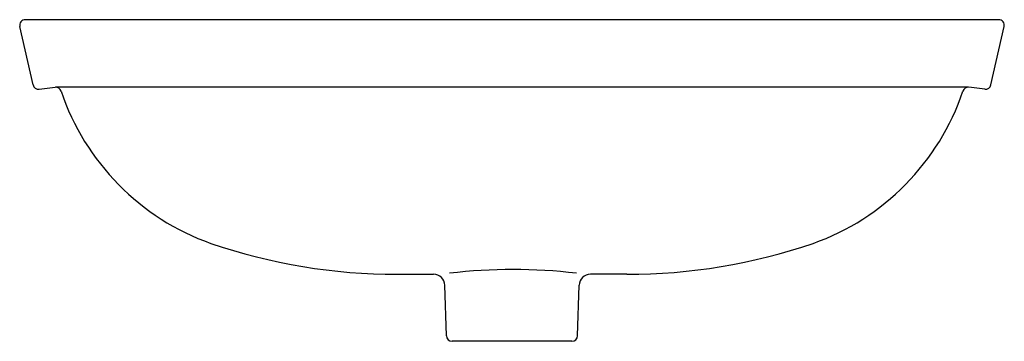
# Model space of a CAD drawing. Header units: millimetres. Extents: x -0.262 to 0.262, y -0.086 to 0.086.
import ezdxf

# ---------------------------------------------------------------- set-up
doc = ezdxf.new("R2010")
doc.units = ezdxf.units.MM
doc.layers.add('BLOCKS', color=3, linetype='Continuous')

msp = doc.modelspace()

# ---------------------------------------------------------------- linework, layer by layer
at = {"layer": 'BLOCKS'}
for p, q in [((0.2592070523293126, 0.08550524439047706), (-0.2591998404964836, 0.08550524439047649)), ((-0.2551084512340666, 0.05082829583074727), (-0.2621258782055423, 0.08184319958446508)), ((0.2551156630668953, 0.05082829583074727), (0.2621330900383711, 0.08184319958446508)), ((-0.2518111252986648, 0.04851340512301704), (-0.2433484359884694, 0.04956888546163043)), ((0.2429843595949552, 0.04959194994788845), (-0.2429771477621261, 0.04959194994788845)), ((0.2518183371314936, 0.04851340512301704), (0.2433556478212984, 0.04956888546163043)), ((-0.06121510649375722, -0.04994667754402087), (-0.04176700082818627, -0.04994667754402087)), ((0.06122231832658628, -0.04994667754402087), (0.04177421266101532, -0.04994667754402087)), ((-0.03494177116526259, -0.08267190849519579), (-0.03576983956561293, -0.0557621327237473)), ((0.03494898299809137, -0.08267190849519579), (0.03577705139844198, -0.0557621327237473)), ((0.03195040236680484, -0.0855796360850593), (-0.03194319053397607, -0.0855796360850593))]:
    msp.add_line(p, q, dxfattribs=at)
for centre, radius, start, end in [((-0.2591998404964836, 0.08250524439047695), 0.003, 90, 192.7490699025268), ((0.2592070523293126, 0.08250524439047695), 0.003, 347.2509300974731, 90), ((-0.252182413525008, 0.05149034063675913), 0.003, 192.7490699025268, 277.1093113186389), ((-0.2429771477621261, 0.04659194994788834), 0.003, 18.53765135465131, 97.10931131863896), ((-0.1172174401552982, 0.08876247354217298), 0.1296418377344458, 198.5376513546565, 250.5787151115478), ((0.1172246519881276, 0.08876247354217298), 0.1296418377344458, 289.4212848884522, 341.4623486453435), ((0.2429843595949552, 0.04659194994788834), 0.003, 82.89068868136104, 161.4623486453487), ((0.2521896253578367, 0.05149034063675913), 0.003, 262.890688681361, 347.2509300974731), ((-0.06121510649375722, 0.2569471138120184), 0.3068937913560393, 251.1588957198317, 270), ((0.06122231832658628, 0.2569471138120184), 0.3068937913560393, 270, 288.8411042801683), ((-0.04176700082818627, -0.0559466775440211), 0.006000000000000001, 1.762551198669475, 90), ((0.0005575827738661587, -0.3287855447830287), 0.2814092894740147, 83.11072100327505, 96.88927899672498), ((0.04177421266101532, -0.05594667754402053), 0.006000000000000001, 90, 178.2374488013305), ((-0.03194319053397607, -0.08257963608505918), 0.003, 181.7625511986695, 270), ((0.03195040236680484, -0.08257963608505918), 0.003, 270, 358.2374488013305)]:
    msp.add_arc(centre, radius, start, end, dxfattribs=at)

doc.saveas('drawing.dxf')
